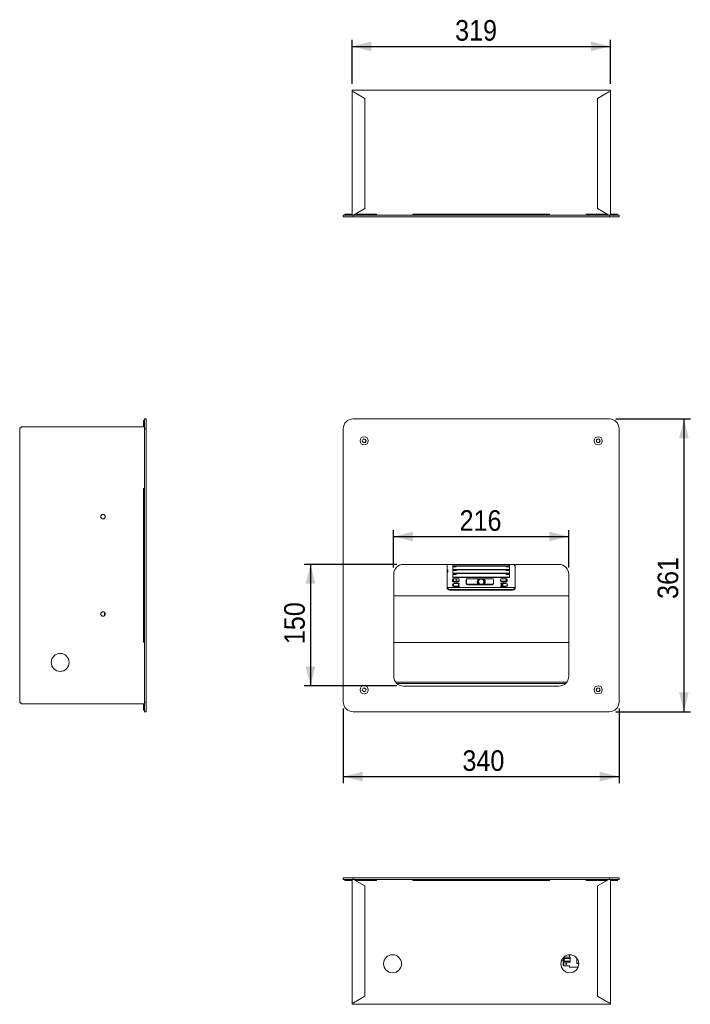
# Model space of a CAD drawing. Header units: millimetres. Extents: x 30 to 260, y 20 to 191.
# Tile 1 of 7: x 30 to 134, y 20 to 172. Entities that reach past the tile are written whole.
import ezdxf

# ---------------------------------------------------------------- set-up
doc = ezdxf.new("R2010")
doc.units = ezdxf.units.MM
doc.layers.add('FORMAT', color=7, linetype='Continuous')
doc.styles.add('SLDTEXTSTYLE0', font='GOTHIC.TTF', dxfattribs={"width": 0.913})
doc.dimstyles.new('SLDDIMSTYLE0', dxfattribs={"dimtxt": 3.175, "dimasz": 3, "dimexe": 0, "dimexo": 0.0625, "dimgap": 0.79375, "dimtad": 1, "dimlfac": 8, "dimrnd": 1e-09, "dimzin": 12, "dimdsep": 46, "dimtxsty": 'SLDTEXTSTYLE0', "dimsah": 1, "dimcen": 0.09, "dimadec": 0, "dimazin": 3, "dimtfac": 1, "dimtofl": 0, "dimtmove": 0, "dimatfit": 3, "dimfxl": 0, "dimfrac": 2, "dimtolj": 1, "dimtzin": 12, "dimarcsym": 0})

# ---------------------------------------------------------------- blocks, each defined once
blk = doc.blocks.new('*D1')
at = {"layer": 'FORMAT'}
for p, q in [((80.2, 65.64), (80.2, 54.14)), ((122.75, 65.64), (122.75, 54.14)), ((80.2, 55.13), (122.75, 55.13))]:
    blk.add_line(p, q, dxfattribs=at)
for points in [[(80.2, 55.13), (83.2, 54.38), (83.2, 55.88)], [(122.75, 55.13), (119.75, 55.88), (119.75, 54.38)]]:
    blk.add_solid(points, dxfattribs=at)
at = {"layer": 'FORMAT', "insert": (98.58, 59.19), "char_height": 3.175, "attachment_point": 1, "style": 'SLDTEXTSTYLE0'}
blk.add_mtext('340', dxfattribs=at)
blk = doc.blocks.new('*D2')
at = {"layer": 'FORMAT'}
for p, q in [((122.24, 110.26), (133.74, 110.26)), ((132.75, 110.26), (132.75, 65.13)), ((122.24, 65.13), (133.74, 65.13))]:
    blk.add_line(p, q, dxfattribs=at)
for points in [[(132.75, 110.26), (132, 107.26), (133.5, 107.26)], [(132.75, 65.13), (133.5, 68.13), (132, 68.13)]]:
    blk.add_solid(points, dxfattribs=at)
at = {"layer": 'FORMAT', "insert": (128.69, 82.52), "char_height": 3.175, "attachment_point": 1, "rotation": 90, "style": 'SLDTEXTSTYLE0'}
blk.add_mtext('361', dxfattribs=at)
blk = doc.blocks.new('*D3')
at = {"layer": 'FORMAT'}
for p, q in [((87.97, 87.34), (87.97, 93.13)), ((114.97, 87.34), (114.97, 93.13)), ((87.97, 92.14), (114.97, 92.14))]:
    blk.add_line(p, q, dxfattribs=at)
for points in [[(87.97, 92.14), (90.97, 91.39), (90.97, 92.89)], [(114.97, 92.14), (111.97, 92.89), (111.97, 91.39)]]:
    blk.add_solid(points, dxfattribs=at)
at = {"layer": 'FORMAT', "insert": (98.14, 96.2), "char_height": 3.175, "attachment_point": 1, "style": 'SLDTEXTSTYLE0'}
blk.add_mtext('216', dxfattribs=at)
blk = doc.blocks.new('*D4')
at = {"layer": 'FORMAT'}
for p, q in [((88.48, 87.85), (74.14, 87.85)), ((75.14, 87.85), (75.14, 69.1)), ((88.48, 69.1), (74.14, 69.1))]:
    blk.add_line(p, q, dxfattribs=at)
for points in [[(75.14, 87.85), (74.39, 84.85), (75.89, 84.85)], [(75.14, 69.1), (75.89, 72.1), (74.39, 72.1)]]:
    blk.add_solid(points, dxfattribs=at)
at = {"layer": 'FORMAT', "insert": (71.08, 75.55), "char_height": 3.175, "attachment_point": 1, "rotation": 90, "style": 'SLDTEXTSTYLE0'}
blk.add_mtext('150', dxfattribs=at)
blk = doc.blocks.new('*D5')
at = {"layer": 'FORMAT'}
for p, q in [((81.55, 161.92), (81.55, 168.68)), ((121.4, 161.92), (121.4, 168.68)), ((81.55, 167.69), (121.4, 167.69))]:
    blk.add_line(p, q, dxfattribs=at)
for points in [[(81.55, 167.69), (84.55, 166.94), (84.55, 168.44)], [(121.4, 167.69), (118.4, 168.44), (118.4, 166.94)]]:
    blk.add_solid(points, dxfattribs=at)
at = {"layer": 'FORMAT', "insert": (97.45, 171.74), "char_height": 3.175, "attachment_point": 1, "style": 'SLDTEXTSTYLE0'}
blk.add_mtext('319', dxfattribs=at)

msp = doc.modelspace()

# ---------------------------------------------------------------- linework, layer by layer
at = {"color": 7, "linetype": 'Continuous', "lineweight": 15}
for p, q in [((121.3966, 160.931), (81.5466, 160.931)), ((81.5466, 160.681), (81.5466, 160.931)), ((121.3966, 160.681), (121.3966, 160.931)), ((81.7966, 160.681), (81.5466, 160.681)), ((81.5466, 160.681), (81.5466, 141.681)), ((83.5466, 159.6707), (81.7966, 160.681)), ((83.5466, 142.6914), (83.5466, 159.6707)), ((121.1466, 160.681), (119.3966, 159.6707)), ((119.3966, 159.6707), (119.3966, 142.6914)), ((121.3966, 160.681), (121.1466, 160.681)), ((121.3966, 141.681), (121.3966, 160.681)), ((81.7966, 141.681), (83.5466, 142.6914)), ((119.3966, 142.6914), (121.1466, 141.681)), ((80.1966, 141.431), (80.1966, 141.681)), ((81.6966, 141.681), (80.1966, 141.681)), ((81.6966, 141.431), (80.1966, 141.431)), ((80.4466, 141.831), (80.4466, 141.681)), ((80.6966, 141.831), (80.4466, 141.831)), ((80.6966, 141.831), (80.6966, 141.681)), ((81.5466, 141.831), (80.6966, 141.831)), ((81.6966, 141.431), (81.6966, 141.681)), ((121.2466, 141.681), (81.6966, 141.681)), ((121.2466, 141.431), (81.6966, 141.431)), ((84.6716, 141.831), (82.0564, 141.831)), ((85.2966, 141.8435), (82.0781, 141.8435)), ((83.1091, 141.8435), (83.1091, 141.831)), ((83.7341, 141.831), (83.7341, 141.8435)), ((84.6716, 141.831), (84.6716, 141.681)), ((85.2966, 141.8435), (85.2966, 141.681)), ((90.9216, 141.831), (90.9216, 141.681)), ((91.1716, 141.831), (90.9216, 141.831)), ((91.1716, 141.831), (91.1716, 141.681)), ((111.7716, 141.831), (91.1716, 141.831)), ((111.7716, 141.831), (111.7716, 141.681)), ((112.0216, 141.831), (111.7716, 141.831)), ((112.0216, 141.831), (112.0216, 141.681)), ((120.8652, 141.8435), (117.6466, 141.8435)), ((117.6466, 141.8435), (117.6466, 141.681)), ((118.2716, 141.831), (118.2716, 141.681)), ((120.8868, 141.831), (118.2716, 141.831)), ((119.2091, 141.8435), (119.2091, 141.831)), ((119.8341, 141.831), (119.8341, 141.8435)), ((121.2466, 141.431), (121.2466, 141.681)), ((122.7466, 141.681), (121.2466, 141.681)), ((122.7466, 141.431), (121.2466, 141.431)), ((122.2466, 141.831), (121.3966, 141.831)), ((122.2466, 141.831), (122.2466, 141.681)), ((122.4966, 141.831), (122.2466, 141.831)), ((122.4966, 141.831), (122.4966, 141.681)), ((122.7466, 141.431), (122.7466, 141.681)), ((49.3723, 110.0076), (49.5223, 110.0076)), ((49.3723, 110.0076), (49.3723, 109.7576)), ((49.3723, 109.7576), (49.3723, 109.0576)), ((49.3723, 109.7576), (49.5223, 109.7576)), ((49.7723, 110.2576), (49.5223, 110.2576)), ((49.5223, 110.2576), (49.5223, 108.7576)), ((49.7723, 110.2576), (49.7723, 108.7576)), ((121.2466, 110.2576), (81.6966, 110.2576)), ((30.2723, 108.9076), (30.2723, 66.4826)), ((30.5223, 108.9076), (30.2723, 108.9076)), ((30.5223, 109.0576), (30.5223, 108.9076)), ((30.5223, 109.0576), (49.5223, 109.0576)), ((49.7723, 108.7576), (49.5223, 108.7576)), ((49.5223, 108.7576), (49.5223, 66.6326)), ((49.7723, 108.7576), (49.7723, 66.6326)), ((80.1966, 108.7576), (80.1966, 66.6326)), ((122.7466, 66.6326), (122.7466, 108.7576)), ((83.252, 107.1251), (83.1269, 106.857)), ((83.1269, 106.857), (83.2965, 106.6145)), ((83.5468, 107.1508), (83.252, 107.1251)), ((83.2965, 106.6145), (83.5913, 106.6402)), ((83.7164, 106.9083), (83.5468, 107.1508)), ((83.5913, 106.6402), (83.7164, 106.9083)), ((119.3737, 107.1389), (119.2257, 106.8826)), ((119.2257, 106.8826), (119.3737, 106.6264)), ((119.6696, 107.1389), (119.3737, 107.1389)), ((119.3737, 106.6264), (119.6696, 106.6264)), ((119.8175, 106.8826), (119.6696, 107.1389)), ((119.6696, 106.6264), (119.8175, 106.8826)), ((49.3723, 99.5326), (49.5223, 99.5326)), ((49.3723, 99.5326), (49.3723, 99.2826)), ((49.3723, 99.2826), (49.5223, 99.2826)), ((49.3723, 99.2826), (49.3723, 76.1076)), ((113.4716, 87.8451), (89.4716, 87.8451)), ((96.2216, 87.8451), (96.2216, 84.2126)), ((97.0966, 87.6429), (97.0966, 87.8451)), ((105.8466, 87.6429), (97.0966, 87.6429)), ((97.0966, 87.6429), (97.0966, 87.5897)), ((105.8466, 87.5897), (97.0966, 87.5897)), ((97.5966, 87.4686), (97.0966, 87.4686)), ((97.0966, 87.0556), (97.0966, 87.4686)), ((105.8466, 87.0556), (97.0966, 87.0556)), ((97.0966, 87.0556), (97.0966, 87.0024)), ((105.8466, 87.0024), (97.0966, 87.0024)), ((97.5966, 86.8813), (97.0966, 86.8813)), ((97.0966, 86.4683), (97.0966, 86.8813)), ((97.5966, 87.576), (97.5966, 87.4686)), ((97.5966, 86.9887), (97.5966, 86.8813)), ((105.3466, 87.4686), (105.3466, 87.576)), ((105.8466, 87.4686), (105.3466, 87.4686)), ((105.3466, 86.8813), (105.3466, 86.9887)), ((105.8466, 86.8813), (105.3466, 86.8813)), ((105.8466, 87.8451), (105.8466, 87.6429)), ((105.8466, 87.5897), (105.8466, 87.6429)), ((105.8466, 87.4686), (105.8466, 87.0556)), ((105.8466, 87.0024), (105.8466, 87.0556)), ((105.8466, 86.8813), (105.8466, 86.4683)), ((106.7216, 84.2126), (106.7216, 87.8451)), ((87.9716, 86.3451), (87.9716, 70.5951)), ((97.0466, 85.4959), (97.0466, 85.2442)), ((105.8466, 86.4683), (97.0966, 86.4683)), ((97.0966, 86.4683), (97.0966, 86.4151)), ((105.8466, 86.4151), (97.0966, 86.4151)), ((97.5966, 86.2939), (97.0966, 86.2939)), ((97.0966, 85.881), (97.0966, 86.2939)), ((105.8466, 85.881), (97.0966, 85.881)), ((97.0966, 85.881), (97.0966, 85.8278)), ((105.8466, 85.8278), (97.0966, 85.8278)), ((97.0966, 85.2513), (97.0966, 85.5814)), ((97.2216, 85.2112), (97.2216, 85.6214)), ((97.8966, 85.6217), (97.2341, 85.6217)), ((97.2341, 85.1183), (97.2341, 85.211)), ((97.8966, 85.211), (97.2341, 85.211)), ((97.8966, 85.1183), (97.2341, 85.1183)), ((97.5966, 86.4014), (97.5966, 86.2939)), ((97.5966, 85.2785), (97.5966, 85.6217)), ((98.0628, 85.2785), (97.5966, 85.2785)), ((97.5966, 85.211), (97.5966, 85.2785)), ((97.8966, 85.1183), (97.8966, 85.211)), ((98.0841, 85.4959), (98.0841, 85.2442)), ((99.1591, 85.4959), (99.1591, 84.8247)), ((99.2216, 84.8235), (99.2216, 85.5897)), ((99.3466, 85.6217), (103.1966, 85.6217)), ((103.3841, 85.4959), (103.3841, 84.8247)), ((104.4591, 85.4959), (104.4591, 85.2442)), ((105.3466, 85.2785), (104.4805, 85.2785)), ((104.6466, 85.6217), (105.3091, 85.6217)), ((104.6466, 85.1183), (104.6466, 85.211)), ((104.6466, 85.211), (105.3091, 85.211)), ((104.6466, 85.1183), (105.3091, 85.1183)), ((105.3091, 85.1183), (105.3091, 85.211)), ((105.3466, 86.2939), (105.3466, 86.4014)), ((105.8466, 86.2939), (105.3466, 86.2939)), ((105.3466, 85.2785), (105.3466, 85.6192)), ((105.3466, 85.2785), (105.3466, 85.2135)), ((105.4966, 85.4959), (105.4966, 85.2442)), ((105.8466, 86.4151), (105.8466, 86.4683)), ((105.8466, 86.2939), (105.8466, 85.881)), ((105.8466, 85.8278), (105.8466, 85.881)), ((114.9716, 70.5951), (114.9716, 86.3451)), ((96.2261, 84.2793), (106.7171, 84.2793)), ((96.7216, 83.9895), (96.7216, 83.878)), ((106.2216, 83.9895), (96.7216, 83.9895)), ((96.7216, 83.878), (106.2216, 83.878)), ((97.2216, 84.8772), (97.2216, 84.5292)), ((97.4029, 84.9086), (98.0654, 84.9086)), ((97.4029, 84.4052), (97.4029, 84.4978)), ((98.0654, 84.4978), (97.4029, 84.4978)), ((98.0654, 84.4052), (97.4029, 84.4052)), ((97.9654, 84.7827), (97.9654, 84.8754)), ((97.9654, 84.7827), (97.9654, 84.531)), ((97.9654, 84.7827), (98.0654, 84.7827)), ((97.9654, 84.531), (98.0654, 84.531)), ((98.0654, 84.9086), (98.0654, 84.7827)), ((98.0654, 84.531), (98.0654, 84.4052)), ((99.3466, 84.6988), (99.3466, 84.7915)), ((99.3466, 84.7915), (103.1966, 84.7915)), ((99.3466, 84.6988), (103.1966, 84.6988)), ((103.1966, 84.6988), (103.1966, 84.7915)), ((104.5029, 84.9086), (105.1654, 84.9086)), ((104.5029, 84.9086), (104.5029, 84.7827)), ((104.6029, 84.7827), (104.5029, 84.7827)), ((104.6029, 84.531), (104.5029, 84.531)), ((104.5029, 84.531), (104.5029, 84.4052)), ((105.1654, 84.4978), (104.5029, 84.4978)), ((105.1654, 84.4052), (104.5029, 84.4052)), ((104.6029, 84.7827), (104.6029, 84.8754)), ((104.6029, 84.7827), (104.6029, 84.531)), ((104.6591, 84.8334), (104.6591, 84.5985)), ((104.8091, 84.5985), (104.8091, 84.8334)), ((105.1654, 84.4052), (105.1654, 84.4978)), ((106.2216, 83.878), (106.2216, 83.9895)), ((114.9716, 82.9897), (87.9716, 82.9897)), ((43.3348, 79.9249), (43.3348, 80.4653)), ((49.3723, 76.1076), (49.5223, 76.1076)), ((49.3723, 76.1076), (49.3723, 75.8576)), ((49.3723, 75.8576), (49.5223, 75.8576)), ((114.9716, 75.8229), (87.9716, 75.8229)), ((83.2491, 68.7481), (83.1272, 68.4785)), ((83.1272, 68.4785), (83.2997, 68.2381)), ((83.5436, 68.7772), (83.2491, 68.7481)), ((83.7161, 68.5368), (83.5436, 68.7772)), ((83.5941, 68.2672), (83.7161, 68.5368)), ((89.4716, 69.0951), (113.4716, 69.0951)), ((119.3839, 68.7695), (119.226, 68.5193)), ((119.226, 68.5193), (119.3637, 68.2574)), ((119.6795, 68.7579), (119.3839, 68.7695)), ((119.6594, 68.2458), (119.8173, 68.496)), ((119.8173, 68.496), (119.6795, 68.7579)), ((83.2997, 68.2381), (83.5941, 68.2672)), ((119.3637, 68.2574), (119.6594, 68.2458)), ((30.5223, 66.4826), (30.2723, 66.4826)), ((30.5223, 66.3326), (30.5223, 66.4826)), ((49.5223, 66.3326), (30.5223, 66.3326)), ((49.3723, 66.3326), (49.3723, 65.6326)), ((49.3723, 65.6326), (49.5223, 65.6326)), ((49.3723, 65.6326), (49.3723, 65.3826)), ((49.3723, 65.3826), (49.5223, 65.3826)), ((49.7723, 66.6326), (49.5223, 66.6326)), ((49.5223, 66.6326), (49.5223, 65.1326)), ((49.7723, 66.6326), (49.7723, 65.1326)), ((49.7723, 65.1326), (49.5223, 65.1326)), ((81.6966, 65.1326), (121.2466, 65.1326)), ((80.1966, 39.5378), (80.1966, 39.2878)), ((80.1966, 39.5378), (81.6966, 39.5378)), ((81.6966, 39.5378), (81.6966, 39.2878)), ((81.6966, 39.5378), (121.2466, 39.5378)), ((121.2466, 39.5378), (121.2466, 39.2878)), ((121.2466, 39.5378), (122.7466, 39.5378)), ((122.7466, 39.5378), (122.7466, 39.2878)), ((80.1966, 39.2878), (81.6966, 39.2878)), ((80.4466, 39.1378), (80.4466, 39.2878)), ((80.4466, 39.1378), (80.6966, 39.1378)), ((80.6966, 39.1378), (80.6966, 39.2878)), ((80.6966, 39.1378), (81.5466, 39.1378)), ((81.5466, 39.2878), (81.5466, 20.2878)), ((81.6966, 39.2878), (121.2466, 39.2878)), ((83.5466, 38.2775), (81.7966, 39.2878)), ((82.0564, 39.1378), (84.6716, 39.1378)), ((82.0781, 39.1253), (85.2966, 39.1253)), ((83.1091, 39.1378), (83.1091, 39.1253)), ((83.5466, 21.2982), (83.5466, 38.2775)), ((83.7341, 39.1253), (83.7341, 39.1378)), ((84.6716, 39.1378), (84.6716, 39.2878)), ((85.2966, 39.1253), (85.2966, 39.2878)), ((90.9216, 39.1378), (90.9216, 39.2878)), ((90.9216, 39.1378), (91.1716, 39.1378)), ((91.1716, 39.1378), (91.1716, 39.2878)), ((91.1716, 39.1378), (111.7716, 39.1378)), ((111.7716, 39.1378), (111.7716, 39.2878)), ((111.7716, 39.1378), (112.0216, 39.1378)), ((112.0216, 39.1378), (112.0216, 39.2878)), ((117.6466, 39.1253), (117.6466, 39.2878)), ((117.6466, 39.1253), (120.8652, 39.1253)), ((118.2716, 39.1378), (118.2716, 39.2878)), ((118.2716, 39.1378), (120.8868, 39.1378)), ((119.2091, 39.1378), (119.2091, 39.1253)), ((121.1466, 39.2878), (119.3966, 38.2775)), ((119.3966, 38.2775), (119.3966, 21.2982)), ((119.8341, 39.1253), (119.8341, 39.1378)), ((121.2466, 39.2878), (122.7466, 39.2878)), ((121.3966, 20.2878), (121.3966, 39.2878)), ((121.3966, 39.1378), (122.2466, 39.1378)), ((122.2466, 39.1378), (122.2466, 39.2878)), ((122.2466, 39.1378), (122.4966, 39.1378)), ((122.4966, 39.1378), (122.4966, 39.2878)), ((115.0966, 27.2998), (115.0966, 27.6744)), ((113.8357, 26.7425), (114.1495, 26.7425)), ((114.0097, 27.0832), (114.1537, 27.0832)), ((114.0966, 26.4504), (114.2216, 26.5778)), ((114.2216, 26.5601), (114.0966, 26.4415)), ((114.0966, 26.4415), (114.0966, 26.4504)), ((114.0966, 26.4415), (114.0966, 26.0725)), ((114.0966, 26.0725), (114.2216, 25.945)), ((114.1854, 27.0973), (114.1537, 27.0825)), ((114.1537, 27.0832), (114.1568, 27.0839)), ((114.1537, 27.0825), (114.1537, 27.0832)), ((114.1537, 27.0813), (114.1537, 27.0825)), ((114.1537, 27.0345), (114.1537, 27.046)), ((114.1537, 26.7657), (114.1537, 26.7754)), ((114.1845, 27.2875), (114.2742, 27.2902)), ((114.2216, 26.5778), (114.2216, 26.5601)), ((114.2216, 26.5778), (114.2555, 26.5778)), ((114.2216, 26.5601), (114.2216, 25.945)), ((114.2216, 26.5601), (114.2626, 26.5601)), ((114.2216, 25.945), (115.0966, 25.945)), ((115.2037, 27.2998), (114.2774, 27.2998)), ((114.2774, 26.5255), (115.2037, 26.5255)), ((114.2787, 26.6845), (114.2787, 27.1213)), ((114.2787, 27.1213), (115.2037, 27.1213)), ((114.2787, 26.6845), (115.2037, 26.6845)), ((114.5985, 27.2998), (115.0966, 27.3146)), ((115.0966, 25.7728), (115.0966, 25.945)), ((115.2037, 27.2998), (115.2037, 27.1213)), ((115.2037, 27.1213), (115.2037, 26.6845)), ((115.2037, 26.6845), (115.2037, 26.5255)), ((116.2341, 26.3264), (116.2341, 27.1495)), ((116.5296, 26.3996), (116.2341, 26.3996)), ((116.5336, 26.3264), (116.2341, 26.3264)), ((116.435, 25.7728), (115.0966, 25.7728)), ((81.7966, 20.2878), (83.5466, 21.2982)), ((119.3966, 21.2982), (121.1466, 20.2878)), ((81.5466, 20.2878), (81.7966, 20.2878)), ((81.5466, 20.2878), (81.5466, 20.0378)), ((81.5466, 20.0378), (121.3966, 20.0378)), ((121.1466, 20.2878), (121.3966, 20.2878)), ((121.3966, 20.2878), (121.3966, 20.0378))]:
    msp.add_line(p, q, dxfattribs=at)
at = {"color": 8, "linetype": 'Continuous', "lineweight": 15}
for p, q in [((88.2658, 69.703), (114.6775, 69.703)), ((114.4821, 69.4865), (88.4612, 69.4865)), ((114.0075, 27.0799), (114.1479, 27.0799))]:
    msp.add_line(p, q, dxfattribs=at)
at = {"color": 7, "linetype": 'Continuous', "lineweight": 15, "flags": 128}
for points in [[(96.2216, 84.3241), (96.2312, 84.2588), (96.2597, 84.196), (96.3059, 84.1382), (96.3681, 84.0875), (96.4439, 84.0459), (96.5303, 84.015), (96.6241, 83.9959), (96.7216, 83.9895)], [(96.7216, 83.878), (96.6241, 83.8844), (96.5303, 83.9035), (96.4439, 83.9344), (96.3681, 83.976), (96.3059, 84.0267), (96.2597, 84.0845), (96.2312, 84.1473), (96.2216, 84.2126)], [(97.4029, 84.9086), (97.2746, 84.8934), (97.1618, 84.8497), (97.0781, 84.7827), (97.0336, 84.7006), (97.0336, 84.6131), (97.0781, 84.531), (97.1618, 84.464), (97.2746, 84.4203), (97.4029, 84.4052)], [(104.8091, 84.8334), (104.8034, 84.8527), (104.7872, 84.869), (104.7628, 84.8799), (104.7341, 84.8838), (104.7054, 84.8799), (104.6811, 84.869), (104.6648, 84.8527), (104.6591, 84.8334)], [(104.6591, 84.6912), (104.6648, 84.6719), (104.6811, 84.6556), (104.7054, 84.6446), (104.7341, 84.6408), (104.7628, 84.6446), (104.7872, 84.6556), (104.8034, 84.6719), (104.8091, 84.6912)], [(104.6591, 84.5985), (104.6648, 84.5792), (104.6811, 84.5629), (104.7054, 84.552), (104.7341, 84.5482), (104.7628, 84.552), (104.7872, 84.5629), (104.8034, 84.5792), (104.8091, 84.5985)], [(105.1654, 84.4052), (105.2936, 84.4203), (105.4064, 84.464), (105.4901, 84.531), (105.5347, 84.6131), (105.5347, 84.7006), (105.4901, 84.7827), (105.4064, 84.8497), (105.2936, 84.8934), (105.1654, 84.9086)], [(106.2216, 83.9895), (106.3192, 83.9959), (106.413, 84.015), (106.4994, 84.0459), (106.5752, 84.0875), (106.6374, 84.1382), (106.6836, 84.196), (106.712, 84.2588), (106.7216, 84.3241)], [(106.7216, 84.2126), (106.712, 84.1473), (106.6836, 84.0845), (106.6374, 84.0267), (106.5752, 83.976), (106.4994, 83.9344), (106.413, 83.9035), (106.3192, 83.8844), (106.2216, 83.878)]]:
    msp.add_lwpolyline(points, dxfattribs=at)
at = {"color": 7, "linetype": 'Continuous', "lineweight": 15}
for centre, radius in [((83.4216, 106.8826), 0.6271), ((83.4216, 106.8826), 0.625), ((119.5216, 106.8826), 0.6271), ((119.5216, 106.8826), 0.625), ((43.1223, 95.1951), 0.3438), ((43.1223, 80.1951), 0.3438), ((36.5223, 72.7326), 1.3875), ((83.4216, 68.5076), 0.6271), ((83.4216, 68.5076), 0.625), ((119.5216, 68.5076), 0.6271), ((119.5216, 68.5076), 0.625), ((87.7966, 26.2878), 1.3875), ((115.1466, 26.2878), 1.3875), ((114.5974, 26.2529), 0.0742)]:
    msp.add_circle(centre, radius, dxfattribs=at)
for centre, radius, start, end in [((81.6966, 108.7576), 1.5, 90, 180), ((121.2466, 108.7576), 1.5, 0, 90), ((89.4716, 86.3451), 1.5, 90, 180), ((96.0695, 86.8383), 0.2691, 304.417436, 55.582564), ((96.0426, 86.9604), 0.3087, 305.444979, 345.780818), ((106.8684, 87.7639), 0.2684, 162.390995, 236.859345), ((106.9006, 87.8833), 0.3087, 194.218081, 234.556689), ((113.4716, 86.3451), 1.5, 0, 90), ((97.2084, 85.4575), 0.1662, 81.085923, 166.652965), ((97.2084, 85.3752), 0.1662, 193.34654, 278.913787), ((97.2084, 85.2825), 0.1662, 193.34654, 278.913787), ((97.9224, 85.4575), 0.1662, 13.347069, 98.914043), ((97.9224, 85.3752), 0.1662, 261.086247, 346.653426), ((97.9224, 85.2825), 0.1662, 261.086247, 346.653426), ((99.3209, 85.4575), 0.1662, 81.086002, 166.652886), ((101.2841, 85.1951), 0.4375, 102.83491, 247.322467), ((101.4716, 85.1701), 0.475, 108.07135, 232.864864), ((101.4716, 85.1701), 0.4125, 293.364019, 246.635981), ((101.4716, 85.1701), 0.475, 307.135136, 71.92865), ((101.6591, 85.1951), 0.4375, 292.677533, 77.16509), ((103.2224, 85.4575), 0.1662, 13.347155, 98.91399), ((104.6209, 85.4575), 0.1662, 81.086002, 166.652886), ((104.6209, 85.3752), 0.1662, 193.346619, 278.913708), ((104.6209, 85.2825), 0.1662, 193.346619, 278.913708), ((105.3349, 85.4575), 0.1662, 13.347199, 98.913979), ((105.3349, 85.3752), 0.1662, 261.086311, 346.653296), ((105.3349, 85.2825), 0.1662, 261.086311, 346.653296), ((97.3635, 84.8607), 0.365, 205.561089, 276.187794), ((99.3209, 84.9557), 0.1662, 193.347114, 278.913998), ((99.3209, 84.863), 0.1662, 193.347114, 278.913998), ((103.2224, 84.9557), 0.1662, 261.08601, 346.652845), ((103.2224, 84.863), 0.1662, 261.08601, 346.652845), ((105.2047, 84.8607), 0.365, 263.81227, 334.438815), ((89.4716, 70.5951), 1.5, 180, 270), ((113.4716, 70.5951), 1.5, 270, 0), ((81.6966, 66.6326), 1.5, 180, 270), ((121.2466, 66.6326), 1.5, 270, 0), ((114.5966, 26.2714), 0.0751, 187.635026, 352.364974)]:
    msp.add_arc(centre, radius, start, end, dxfattribs=at)
for centre, start_param, end_param in [((97.5966, 87.8093), 3.84210392, 4.71238898), ((97.5966, 87.222), 3.84210392, 4.71238898), ((97.5966, 87.9168), 4.42832651, 4.71238898), ((97.5966, 87.3295), 4.42832651, 4.71238898), ((105.3466, 87.8093), 4.71238898, 5.58267404), ((105.3466, 87.9168), 4.71238898, 4.99645145), ((105.3466, 87.222), 4.71238898, 5.58267404), ((105.3466, 87.3295), 4.71238898, 4.99645145), ((97.5966, 86.6347), 3.84210392, 4.71238898), ((97.5966, 86.7422), 4.42832651, 4.71238898), ((105.3466, 86.6347), 4.71238898, 5.58267404), ((105.3466, 86.7422), 4.71238898, 4.99645145)]:
    msp.add_ellipse(centre, major_axis=(0.5, 0), ratio=0.68155764, start_param=start_param, end_param=end_param, dxfattribs=at)
for points, knots in [([(114.1479, 27.0799), (114.1479, 27.0799), (114.1488, 27.0801), (114.1511, 27.0805), (114.1526, 27.081), (114.1537, 27.0813)], [0, 0, 0, 0, 0.01387939, 0.26299572, 1, 1, 1, 1]), ([(114.1531, 27.046), (114.1531, 27.0482), (114.153, 27.0575), (114.1517, 27.0696), (114.1508, 27.0782), (114.1488, 27.0794), (114.1479, 27.0799)], [0, 0, 0, 0, 0.10786455, 0.45258938, 0.76528216, 1, 1, 1, 1]), ([(114.1495, 26.7429), (114.1498, 26.7428), (114.151, 26.7423), (114.1516, 26.7463), (114.1526, 26.7536), (114.1531, 26.7602), (114.1531, 26.7638), (114.1531, 26.7657)], [0, 0, 0, 0, 0.09613107, 0.46524989, 0.75596766, 0.87266043, 1, 1, 1, 1]), ([(114.1537, 26.7754), (114.1537, 26.7756), (114.1532, 26.7784), (114.1528, 26.7857), (114.1524, 26.8069), (114.1511, 26.8451), (114.1516, 26.8956), (114.1509, 26.9466), (114.1527, 26.9911), (114.1523, 27.0206), (114.1535, 27.0325), (114.1537, 27.0346)], [0, 0, 0, 0, 0.00218525, 0.04926989, 0.11678769, 0.30832344, 0.49987012, 0.63254221, 0.82409526, 0.97048044, 1, 1, 1, 1]), ([(114.1537, 27.0813), (114.1537, 27.0813), (114.1542, 27.0822), (114.1569, 27.0859), (114.16, 27.0888), (114.165, 27.0898), (114.1639, 27.0854), (114.161, 27.0827), (114.1592, 27.0818), (114.1592, 27.0818)], [0, 0, 0, 0, 0.000098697, 0.148659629, 0.460542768, 0.774025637, 0.86961206, 0.999911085, 1, 1, 1, 1]), ([(114.1592, 27.0818), (114.1592, 27.0818), (114.1592, 27.081), (114.1568, 27.0782), (114.1557, 27.0701), (114.1552, 27.0575), (114.1537, 27.0483), (114.1537, 27.046), (114.1537, 27.046)], [0, 0, 0, 0, 0.00007551, 0.18104479, 0.51689737, 0.88487041, 0.99992976, 1, 1, 1, 1]), ([(114.1537, 26.7657), (114.1537, 26.7657), (114.1537, 26.7638), (114.1552, 26.756), (114.1557, 26.7464), (114.1568, 26.7416), (114.1592, 26.7407), (114.1592, 26.7407), (114.1592, 26.7407)], [0, 0, 0, 0, 0.00008597, 0.115131, 0.48310459, 0.81895945, 0.99992507, 1, 1, 1, 1]), ([(114.1537, 26.7425), (114.1563, 26.7416), (114.1618, 26.7397), (114.1733, 26.7333), (114.1941, 26.713), (114.2133, 26.6785), (114.2326, 26.635), (114.2481, 26.5963), (114.2636, 26.5564), (114.2736, 26.5361), (114.2787, 26.5256)], [0, 0, 0, 0, 0.03016442, 0.06280314, 0.14334797, 0.36590742, 0.5036301, 0.65647293, 0.82261581, 1, 1, 1, 1]), ([(114.1541, 27.0345), (114.1541, 27.0325), (114.1538, 27.0205), (114.156, 26.991), (114.1555, 26.9465), (114.1567, 26.8956), (114.1555, 26.8453), (114.1553, 26.8071), (114.154, 26.7855), (114.1541, 26.7784), (114.1541, 26.7755)], [0, 0, 0, 0, 0.02950497, 0.17609351, 0.36765008, 0.50012544, 0.69121028, 0.88314283, 0.95073112, 1, 1, 1, 1]), ([(114.2787, 27.2998), (114.2711, 27.2846), (114.2568, 27.2558), (114.2342, 27.1941), (114.2138, 27.1379), (114.1936, 27.1091), (114.1854, 27.0973)], [0, 0, 0, 0, 0.32379227, 0.61247408, 0.84142832, 1, 1, 1, 1]), ([(114.2787, 27.1213), (114.2787, 27.1435), (114.2787, 27.1878), (114.2787, 27.2467), (114.2787, 27.2853), (114.2787, 27.3027), (114.2787, 27.2989), (114.2787, 27.2986)], [0, 0, 0, 0, 0.24377685, 0.48755295, 0.73132704, 0.97510066, 1, 1, 1, 1]), ([(114.2787, 26.5276), (114.2787, 26.5288), (114.2787, 26.5314), (114.2787, 26.5655), (114.2787, 26.6187), (114.2787, 26.6626), (114.2787, 26.6845)], [0, 0, 0, 0, 0.21034553, 0.47356395, 0.73678151, 1, 1, 1, 1])]:
    msp.add_open_spline(points, degree=3, knots=knots, dxfattribs=at)

# ---------------------------------------------------------------- dimensions: what is measured, and where the dimension line sits
at = {"layer": 'FORMAT'}
for base, p1, p2, picture, middle in [((121.3966, 167.6873), (81.5466, 160.931), (121.3966, 160.931), '*D5', (100.972, 167.6873)), ((114.9716, 92.1425), (87.9716, 86.3451), (114.9716, 86.3451), '*D3', (101.6624, 92.1425)), ((122.7466, 55.1326), (80.1966, 66.6326), (122.7466, 66.6326), '*D1', (102.0954, 55.1326))]:
    dim = msp.add_linear_dim(base=base, p1=p1, p2=p2, dimstyle='SLDDIMSTYLE0', dxfattribs=at)
    dim.commit()
    dim.dimension.update_dxf_attribs({"geometry": picture, "text_midpoint": middle, "dimtype": 160})
for base, p1, p2, picture, middle in [((132.7466, 65.1326), (121.2466, 110.2576), (121.2466, 65.1326), '*D2', (132.7466, 86.0408)), ((75.135, 69.0951), (89.4716, 87.8451), (89.4716, 69.0951), '*D4', (75.135, 79.068))]:
    dim = msp.add_linear_dim(base=base, p1=p1, p2=p2, angle=90, dimstyle='SLDDIMSTYLE0', dxfattribs=at)
    dim.commit()
    dim.dimension.update_dxf_attribs({"geometry": picture, "text_midpoint": middle, "dimtype": 160})

doc.saveas('drawing.dxf')
